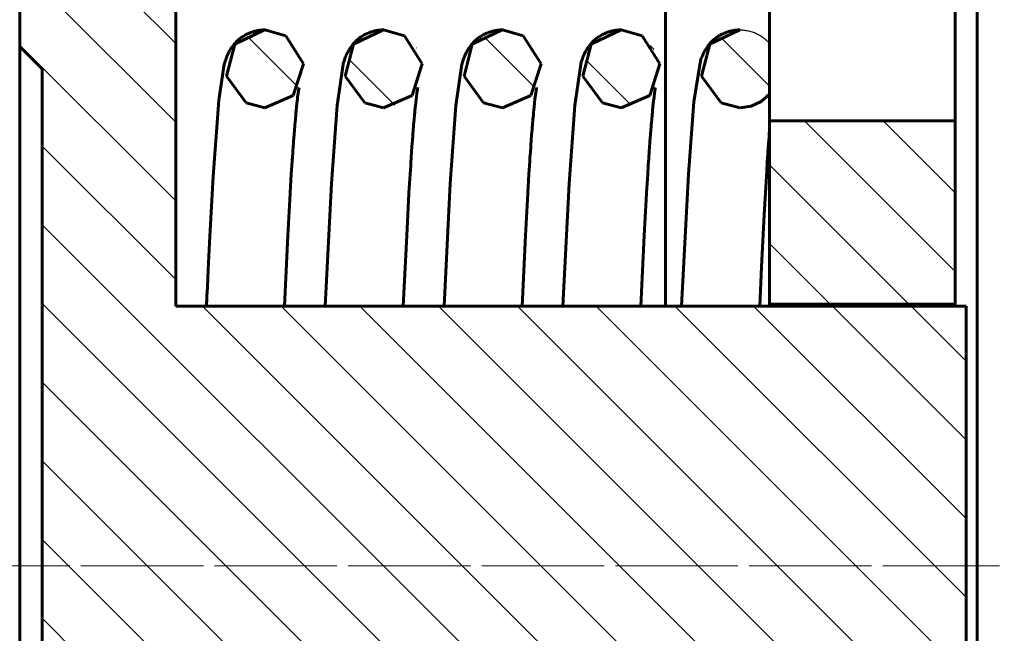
# Model space of a CAD drawing. Header units: millimetres. Extents: x 0 to 359, y 0 to 633.
# Tile 7 of 11: x 151 to 239, y 235 to 290. Entities that reach past the tile are written whole.
import ezdxf

# ---------------------------------------------------------------- set-up
doc = ezdxf.new("R2010")
doc.units = ezdxf.units.MM
for name, pattern in [('K5LT-1', [0]), ('K5LT_AXLED', [12, 7.5, -1.5, 1.5, -1.5]), ('K5LT_BASIC', [0]), ('K5LT_THIN', [0])]:
    doc.linetypes.add(name, pattern=pattern)
doc.layers.add('Системный слой', color=7, linetype='Continuous')
doc.layers.add('Системный слой (1)', color=7, linetype='Continuous', true_color=0x6c6c6c)
doc.styles.add('KDIMTEXTSTYLE', font='GOST_AU.SHX', dxfattribs={"width": 0.96, "oblique": 15, "height": 5})
doc.dimstyles.new('KDIMSTYLE (2.00)', dxfattribs={"dimtxt": 5, "dimasz": 1, "dimexe": 2, "dimexo": 0, "dimgap": 1, "dimtad": 1, "dimlfac": 0.5, "dimtxsty": 'KDIMTEXTSTYLE', "dimsah": 1, "dimcen": 0, "dimdle": 1, "dimadec": 0, "dimazin": 0, "dimtfac": 0.667, "dimtmove": 0, "dimatfit": 3, "dimfxl": 1, "dimtvp": 1, "dimtolj": 1, "dimtzin": 0, "dimarcsym": 0})

# ---------------------------------------------------------------- blocks, each defined once
blk = doc.blocks.new('U1')
at = {"layer": 'Системный слой (1)', "color": 143, "linetype": 'K5LT_BASIC', "lineweight": 60, "true_color": 0x33acca}
for p, q in [((212.521, 287.951), (215.208, 289.222)), ((215.208, 289.222), (215.222, 289.222)), ((211.782, 285.059), (212.521, 287.951)), ((213.536, 282.654), (211.782, 285.059)), ((217.888, 283.453), (217.132, 282.789)), ((215.222, 282.222), (213.536, 282.654)), ((216.218, 282.367), (215.222, 282.222)), ((217.132, 282.789), (216.218, 282.367))]:
    blk.add_line(p, q, dxfattribs=at)
blk = doc.blocks.new('U2')
at = {"layer": 'Системный слой (1)', "color": 143, "linetype": 'K5LT_BASIC', "lineweight": 60, "true_color": 0x33acca}
for p, q in [((191.188, 287.951), (193.874, 289.222)), ((193.874, 289.222), (193.888, 289.222)), ((193.888, 289.222), (195.765, 288.678)), ((195.765, 288.678), (197.363, 286.163)), ((190.449, 285.059), (191.188, 287.951)), ((197.363, 286.163), (196.447, 283.332)), ((192.203, 282.654), (190.449, 285.059)), ((196.447, 283.332), (193.888, 282.222)), ((193.888, 282.222), (192.203, 282.654))]:
    blk.add_line(p, q, dxfattribs=at)
blk = doc.blocks.new('U4')
at = {"layer": 'Системный слой (1)', "color": 143, "linetype": 'K5LT_BASIC', "lineweight": 60, "true_color": 0x33acca}
for p, q in [((169.855, 287.951), (172.541, 289.222)), ((172.541, 289.222), (172.555, 289.222)), ((172.555, 289.222), (174.431, 288.678)), ((174.431, 288.678), (176.03, 286.163)), ((169.116, 285.059), (169.855, 287.951)), ((176.03, 286.163), (175.114, 283.332)), ((170.87, 282.654), (169.116, 285.059)), ((175.114, 283.332), (172.555, 282.222)), ((172.555, 282.222), (170.87, 282.654))]:
    blk.add_line(p, q, dxfattribs=at)
blk = doc.blocks.new('U5')
at = {"layer": 'Системный слой (1)', "color": 143, "linetype": 'K5LT_BASIC', "lineweight": 60, "true_color": 0x33acca}
for p, q in [((201.855, 287.951), (204.541, 289.222)), ((204.541, 289.222), (204.555, 289.222)), ((204.555, 289.222), (206.431, 288.678)), ((206.431, 288.678), (208.03, 286.163)), ((201.116, 285.059), (201.855, 287.951)), ((208.03, 286.163), (207.114, 283.332)), ((202.87, 282.654), (201.116, 285.059)), ((207.114, 283.332), (204.555, 282.222)), ((204.555, 282.222), (202.87, 282.654))]:
    blk.add_line(p, q, dxfattribs=at)
blk = doc.blocks.new('U9')
at = {"layer": 'Системный слой (1)', "color": 143, "linetype": 'K5LT_BASIC', "lineweight": 60, "true_color": 0x33acca}
for p, q in [((180.521, 287.951), (183.208, 289.222)), ((183.208, 289.222), (183.222, 289.222)), ((183.222, 289.222), (185.098, 288.678)), ((185.098, 288.678), (186.696, 286.163)), ((179.782, 285.059), (180.521, 287.951)), ((186.696, 286.163), (185.78, 283.332)), ((181.536, 282.654), (179.782, 285.059)), ((185.78, 283.332), (183.222, 282.222)), ((183.222, 282.222), (181.536, 282.654))]:
    blk.add_line(p, q, dxfattribs=at)
blk = doc.blocks.new('U10')
at = {"layer": 'Системный слой (1)', "color": 143, "linetype": 'K5LT_BASIC', "lineweight": 60, "true_color": 0x33acca}
for p, q in [((217.868, 288.015), (217.868, 345.056)), ((217.868, 264.389), (217.868, 280.059))]:
    blk.add_line(p, q, dxfattribs=at)
blk = doc.blocks.new('U12')
at = {"layer": 'Системный слой (1)', "color": 143, "linetype": 'K5LT_BASIC', "lineweight": 60, "true_color": 0x33acca}
blk.add_line((208.535, 264.389), (208.535, 345.056), dxfattribs=at)
blk = doc.blocks.new('U13')
at = {"layer": 'Системный слой (1)', "color": 143, "linetype": 'K5LT_BASIC', "lineweight": 60, "true_color": 0x33acca}
for p, q in [((234.535, 264.389), (234.535, 264.589)), ((234.535, 217.522), (234.535, 217.722))]:
    blk.add_line(p, q, dxfattribs=at)
blk = doc.blocks.new('U14')
at = {"layer": 'Системный слой (1)', "color": 143, "linetype": 'K5LT_BASIC', "lineweight": 60, "true_color": 0x33acca}
for p, q in [((217.888, 264.389), (217.888, 264.589)), ((217.888, 217.522), (217.888, 217.722))]:
    blk.add_line(p, q, dxfattribs=at)
blk = doc.blocks.new('U15')
at = {"layer": 'Системный слой (1)', "color": 143, "linetype": 'K5LT_BASIC', "lineweight": 60, "true_color": 0x33acca}
for p, q in [((196.928, 283.832), (196.922, 283.796)), ((196.931, 283.85), (196.928, 283.832)), ((196.932, 283.859), (196.931, 283.85)), ((196.934, 283.87), (196.932, 283.859)), ((196.937, 283.888), (196.934, 283.87)), ((196.939, 283.9), (196.937, 283.888)), ((196.941, 283.914), (196.939, 283.9)), ((196.943, 283.925), (196.941, 283.914)), ((196.944, 283.935), (196.943, 283.925)), ((196.947, 283.952), (196.944, 283.935)), ((196.953, 283.987), (196.947, 283.952)), ((196.963, 284.046), (196.953, 283.987)), ((196.816, 283.001), (196.774, 282.636)), ((196.836, 283.165), (196.816, 283.001)), ((196.887, 283.551), (196.836, 283.165)), ((196.911, 283.72), (196.887, 283.551)), ((196.922, 283.796), (196.911, 283.72)), ((196.774, 282.636), (196.703, 281.966)), ((196.63, 281.184), (196.588, 280.704)), ((196.668, 281.597), (196.63, 281.184)), ((196.687, 281.796), (196.668, 281.597)), ((196.696, 281.894), (196.687, 281.796)), ((196.701, 281.942), (196.696, 281.894)), ((196.703, 281.966), (196.701, 281.942)), ((196.552, 280.271), (196.514, 279.787)), ((196.571, 280.505), (196.552, 280.271)), ((196.581, 280.619), (196.571, 280.505)), ((196.586, 280.676), (196.581, 280.619)), ((196.588, 280.704), (196.586, 280.676)), ((196.514, 279.787), (196.471, 279.233)), ((196.437, 278.764), (196.4, 278.246)), ((196.455, 279.016), (196.437, 278.764)), ((196.464, 279.14), (196.455, 279.016)), ((196.469, 279.202), (196.464, 279.14)), ((196.471, 279.233), (196.469, 279.202)), ((196.363, 277.705), (196.357, 277.612)), ((196.366, 277.751), (196.363, 277.705)), ((196.4, 278.246), (196.366, 277.751)), ((196.319, 277.043), (196.269, 276.256)), ((196.344, 277.424), (196.319, 277.043)), ((196.357, 277.612), (196.344, 277.424)), ((196.269, 276.256), (196.169, 274.588)), ((196.165, 274.526), (195.961, 270.752)), ((196.169, 274.588), (196.165, 274.526)), ((195.961, 270.752), (195.658, 264.389))]:
    blk.add_line(p, q, dxfattribs=at)
blk = doc.blocks.new('U16')
at = {"layer": 'Системный слой (1)', "color": 143, "linetype": 'K5LT_BASIC', "lineweight": 60, "true_color": 0x33acca}
for p, q in [((207.595, 283.832), (207.589, 283.796)), ((207.597, 283.85), (207.595, 283.832)), ((207.599, 283.859), (207.597, 283.85)), ((207.601, 283.87), (207.599, 283.859)), ((207.603, 283.888), (207.601, 283.87)), ((207.605, 283.9), (207.603, 283.888)), ((207.608, 283.914), (207.605, 283.9)), ((207.609, 283.925), (207.608, 283.914)), ((207.611, 283.935), (207.609, 283.925)), ((207.614, 283.952), (207.611, 283.935)), ((207.619, 283.987), (207.614, 283.952)), ((207.63, 284.046), (207.619, 283.987)), ((207.482, 283.001), (207.44, 282.636)), ((207.502, 283.165), (207.482, 283.001)), ((207.553, 283.551), (207.502, 283.165)), ((207.578, 283.72), (207.553, 283.551)), ((207.589, 283.796), (207.578, 283.72)), ((207.44, 282.636), (207.37, 281.966)), ((207.297, 281.184), (207.255, 280.704)), ((207.335, 281.597), (207.297, 281.184)), ((207.353, 281.796), (207.335, 281.597)), ((207.363, 281.894), (207.353, 281.796)), ((207.368, 281.942), (207.363, 281.894)), ((207.37, 281.966), (207.368, 281.942)), ((207.219, 280.271), (207.18, 279.787)), ((207.238, 280.505), (207.219, 280.271)), ((207.248, 280.619), (207.238, 280.505)), ((207.252, 280.676), (207.248, 280.619)), ((207.255, 280.704), (207.252, 280.676)), ((207.18, 279.787), (207.138, 279.233)), ((207.104, 278.764), (207.067, 278.246)), ((207.122, 279.016), (207.104, 278.764)), ((207.131, 279.14), (207.122, 279.016)), ((207.136, 279.202), (207.131, 279.14)), ((207.138, 279.233), (207.136, 279.202)), ((207.03, 277.705), (207.024, 277.612)), ((207.033, 277.751), (207.03, 277.705)), ((207.067, 278.246), (207.033, 277.751)), ((206.986, 277.043), (206.936, 276.256)), ((207.011, 277.424), (206.986, 277.043)), ((207.024, 277.612), (207.011, 277.424)), ((206.936, 276.256), (206.836, 274.588)), ((206.832, 274.526), (206.628, 270.752)), ((206.836, 274.588), (206.832, 274.526)), ((206.628, 270.752), (206.325, 264.389))]:
    blk.add_line(p, q, dxfattribs=at)
blk = doc.blocks.new('U17')
at = {"layer": 'Системный слой (1)', "color": 143, "linetype": 'K5LT_BASIC', "lineweight": 60, "true_color": 0x33acca}
for p, q in [((182.315, 289.105), (182.333, 289.11)), ((182.333, 289.11), (182.37, 289.119)), ((182.37, 289.119), (182.443, 289.136)), ((182.443, 289.136), (182.591, 289.166)), ((182.591, 289.166), (182.74, 289.19)), ((182.74, 289.19), (182.749, 289.191)), ((182.749, 289.191), (182.769, 289.193)), ((182.769, 289.193), (182.808, 289.198)), ((182.808, 289.198), (182.887, 289.207)), ((182.887, 289.207), (183.044, 289.218)), ((183.044, 289.218), (183.222, 289.222)), ((180.653, 288.136), (180.745, 288.226)), ((180.745, 288.226), (180.752, 288.233)), ((180.752, 288.233), (180.767, 288.247)), ((180.767, 288.247), (180.797, 288.275)), ((180.797, 288.275), (180.858, 288.33)), ((180.858, 288.33), (180.988, 288.438)), ((180.988, 288.438), (181.101, 288.525)), ((181.101, 288.525), (181.109, 288.531)), ((181.109, 288.531), (181.125, 288.542)), ((181.125, 288.542), (181.157, 288.565)), ((181.157, 288.565), (181.222, 288.61)), ((181.222, 288.61), (181.356, 288.696)), ((181.356, 288.696), (181.482, 288.769)), ((181.482, 288.769), (181.49, 288.774)), ((181.49, 288.774), (181.507, 288.783)), ((181.507, 288.783), (181.541, 288.802)), ((181.541, 288.802), (181.609, 288.837)), ((181.609, 288.837), (181.75, 288.904)), ((181.75, 288.904), (181.886, 288.963)), ((181.886, 288.963), (181.895, 288.966)), ((181.895, 288.966), (181.913, 288.973)), ((181.913, 288.973), (181.948, 288.987)), ((181.948, 288.987), (182.019, 289.014)), ((182.019, 289.014), (182.164, 289.062)), ((182.164, 289.062), (182.306, 289.103)), ((182.306, 289.103), (182.315, 289.105)), ((180.025, 287.28), (180.065, 287.352)), ((180.065, 287.352), (180.116, 287.439)), ((180.116, 287.439), (180.12, 287.446)), ((180.12, 287.446), (180.128, 287.459)), ((180.128, 287.459), (180.145, 287.486)), ((180.145, 287.486), (180.18, 287.541)), ((180.18, 287.541), (180.255, 287.654)), ((180.255, 287.654), (180.419, 287.872)), ((180.419, 287.872), (180.425, 287.88)), ((180.425, 287.88), (180.439, 287.897)), ((180.439, 287.897), (180.467, 287.931)), ((180.467, 287.931), (180.526, 287.999)), ((180.526, 287.999), (180.653, 288.136)), ((179.671, 286.425), (179.713, 286.555)), ((179.713, 286.555), (179.739, 286.63)), ((179.739, 286.63), (179.759, 286.686)), ((179.759, 286.686), (179.762, 286.695)), ((179.762, 286.695), (179.769, 286.713)), ((179.769, 286.713), (179.783, 286.75)), ((179.783, 286.75), (179.813, 286.827)), ((179.813, 286.827), (179.883, 286.992)), ((179.883, 286.992), (179.993, 287.219)), ((179.993, 287.219), (179.997, 287.228)), ((179.997, 287.228), (180.007, 287.245)), ((180.007, 287.245), (180.025, 287.28)), ((179.05, 282.441), (179.587, 286.13)), ((179.587, 286.13), (179.602, 286.188)), ((179.602, 286.188), (179.628, 286.281)), ((179.628, 286.281), (179.671, 286.425)), ((178.539, 275.425), (179.05, 282.441)), ((177.985, 264.389), (178.539, 275.425))]:
    blk.add_line(p, q, dxfattribs=at)
blk = doc.blocks.new('U18')
at = {"layer": 'Системный слой (1)', "color": 143, "linetype": 'K5LT_BASIC', "lineweight": 60, "true_color": 0x33acca}
for p, q in [((217.886, 280.276), (217.884, 280.253)), ((217.887, 280.287), (217.886, 280.276)), ((217.888, 280.297), (217.887, 280.296)), ((217.887, 280.296), (217.887, 280.293)), ((217.887, 280.293), (217.887, 280.287)), ((217.888, 280.306), (217.888, 280.301)), ((217.888, 280.301), (217.888, 280.298)), ((217.888, 280.298), (217.888, 280.297)), ((217.831, 279.583), (217.814, 279.356)), ((217.84, 279.694), (217.831, 279.583)), ((217.844, 279.75), (217.84, 279.694)), ((217.846, 279.778), (217.844, 279.75)), ((217.857, 279.921), (217.846, 279.778)), ((217.87, 280.075), (217.857, 279.921)), ((217.875, 280.138), (217.87, 280.075)), ((217.88, 280.207), (217.875, 280.138)), ((217.884, 280.253), (217.88, 280.207)), ((217.766, 278.712), (217.725, 278.124)), ((217.787, 278.997), (217.766, 278.712)), ((217.797, 279.137), (217.787, 278.997)), ((217.803, 279.207), (217.797, 279.137)), ((217.805, 279.242), (217.803, 279.207)), ((217.807, 279.259), (217.805, 279.242)), ((217.814, 279.356), (217.807, 279.259)), ((217.7, 277.76), (217.674, 277.363)), ((217.713, 277.955), (217.7, 277.76)), ((217.72, 278.052), (217.713, 277.955)), ((217.723, 278.1), (217.72, 278.052)), ((217.725, 278.124), (217.723, 278.1)), ((217.674, 277.363), (217.621, 276.541)), ((217.621, 276.541), (217.56, 275.557)), ((217.56, 275.557), (217.392, 272.618)), ((217.392, 272.618), (217.154, 267.916)), ((217.154, 267.916), (216.992, 264.389))]:
    blk.add_line(p, q, dxfattribs=at)
blk = doc.blocks.new('U19')
at = {"layer": 'Системный слой (1)', "color": 143, "linetype": 'K5LT_BASIC', "lineweight": 60, "true_color": 0x33acca}
for p, q in [((171.648, 289.105), (171.666, 289.11)), ((171.666, 289.11), (171.703, 289.119)), ((171.703, 289.119), (171.776, 289.136)), ((171.776, 289.136), (171.924, 289.166)), ((171.924, 289.166), (172.073, 289.19)), ((172.073, 289.19), (172.083, 289.191)), ((172.083, 289.191), (172.102, 289.193)), ((172.102, 289.193), (172.141, 289.198)), ((172.141, 289.198), (172.22, 289.207)), ((172.22, 289.207), (172.377, 289.218)), ((172.377, 289.218), (172.555, 289.222)), ((169.987, 288.136), (170.078, 288.226)), ((170.078, 288.226), (170.086, 288.233)), ((170.086, 288.233), (170.1, 288.247)), ((170.1, 288.247), (170.13, 288.275)), ((170.13, 288.275), (170.192, 288.33)), ((170.192, 288.33), (170.321, 288.438)), ((170.321, 288.438), (170.434, 288.525)), ((170.434, 288.525), (170.442, 288.531)), ((170.442, 288.531), (170.458, 288.542)), ((170.458, 288.542), (170.49, 288.565)), ((170.49, 288.565), (170.555, 288.61)), ((170.555, 288.61), (170.69, 288.696)), ((170.69, 288.696), (170.815, 288.769)), ((170.815, 288.769), (170.823, 288.774)), ((170.823, 288.774), (170.84, 288.783)), ((170.84, 288.783), (170.874, 288.802)), ((170.874, 288.802), (170.942, 288.837)), ((170.942, 288.837), (171.083, 288.904)), ((171.083, 288.904), (171.219, 288.963)), ((171.219, 288.963), (171.228, 288.966)), ((171.228, 288.966), (171.246, 288.973)), ((171.246, 288.973), (171.281, 288.987)), ((171.281, 288.987), (171.353, 289.014)), ((171.353, 289.014), (171.498, 289.062)), ((171.498, 289.062), (171.639, 289.103)), ((171.639, 289.103), (171.648, 289.105)), ((169.359, 287.28), (169.399, 287.352)), ((169.399, 287.352), (169.45, 287.439)), ((169.45, 287.439), (169.454, 287.446)), ((169.454, 287.446), (169.462, 287.459)), ((169.462, 287.459), (169.478, 287.486)), ((169.478, 287.486), (169.513, 287.541)), ((169.513, 287.541), (169.589, 287.654)), ((169.589, 287.654), (169.752, 287.872)), ((169.752, 287.872), (169.759, 287.88)), ((169.759, 287.88), (169.773, 287.897)), ((169.773, 287.897), (169.801, 287.931)), ((169.801, 287.931), (169.86, 287.999)), ((169.86, 287.999), (169.987, 288.136)), ((169.004, 286.425), (169.046, 286.555)), ((169.046, 286.555), (169.072, 286.63)), ((169.072, 286.63), (169.092, 286.686)), ((169.092, 286.686), (169.096, 286.695)), ((169.096, 286.695), (169.102, 286.713)), ((169.102, 286.713), (169.116, 286.75)), ((169.116, 286.75), (169.146, 286.827)), ((169.146, 286.827), (169.216, 286.992)), ((169.216, 286.992), (169.326, 287.219)), ((169.326, 287.219), (169.331, 287.228)), ((169.331, 287.228), (169.34, 287.245)), ((169.34, 287.245), (169.359, 287.28)), ((168.429, 282.904), (168.92, 286.13)), ((168.92, 286.13), (168.936, 286.188)), ((168.936, 286.188), (168.961, 286.281)), ((168.961, 286.281), (169.004, 286.425)), ((167.91, 276.042), (168.429, 282.904)), ((167.615, 270.693), (167.91, 276.042)), ((167.469, 267.685), (167.615, 270.693)), ((167.395, 266.107), (167.469, 267.685)), ((167.34, 264.893), (167.359, 265.3)), ((167.359, 265.3), (167.395, 266.107)), ((167.318, 264.389), (167.319, 264.422)), ((167.319, 264.422), (167.32, 264.439)), ((167.32, 264.439), (167.321, 264.447)), ((167.321, 264.464), (167.322, 264.47)), ((167.321, 264.459), (167.321, 264.464)), ((167.321, 264.455), (167.321, 264.459)), ((167.321, 264.451), (167.321, 264.455)), ((167.321, 264.447), (167.321, 264.451)), ((167.322, 264.48), (167.323, 264.495)), ((167.322, 264.47), (167.322, 264.48)), ((167.323, 264.508), (167.324, 264.534)), ((167.323, 264.495), (167.323, 264.508)), ((167.324, 264.534), (167.327, 264.585)), ((167.327, 264.585), (167.331, 264.688)), ((167.331, 264.688), (167.34, 264.893))]:
    blk.add_line(p, q, dxfattribs=at)
blk = doc.blocks.new('U20')
at = {"layer": 'Системный слой (1)', "color": 143, "linetype": 'K5LT_BASIC', "lineweight": 60, "true_color": 0x33acca}
for p, q in [((203.648, 289.105), (203.666, 289.11)), ((203.666, 289.11), (203.703, 289.119)), ((203.703, 289.119), (203.776, 289.136)), ((203.776, 289.136), (203.924, 289.166)), ((203.924, 289.166), (204.073, 289.19)), ((204.073, 289.19), (204.083, 289.191)), ((204.083, 289.191), (204.102, 289.193)), ((204.102, 289.193), (204.141, 289.198)), ((204.141, 289.198), (204.22, 289.207)), ((204.22, 289.207), (204.377, 289.218)), ((204.377, 289.218), (204.555, 289.222)), ((201.987, 288.136), (202.078, 288.226)), ((202.078, 288.226), (202.086, 288.233)), ((202.086, 288.233), (202.1, 288.247)), ((202.1, 288.247), (202.13, 288.275)), ((202.13, 288.275), (202.192, 288.33)), ((202.192, 288.33), (202.321, 288.438)), ((202.321, 288.438), (202.434, 288.525)), ((202.434, 288.525), (202.442, 288.531)), ((202.442, 288.531), (202.458, 288.542)), ((202.458, 288.542), (202.49, 288.565)), ((202.49, 288.565), (202.555, 288.61)), ((202.555, 288.61), (202.69, 288.696)), ((202.69, 288.696), (202.815, 288.769)), ((202.815, 288.769), (202.823, 288.774)), ((202.823, 288.774), (202.84, 288.783)), ((202.84, 288.783), (202.874, 288.802)), ((202.874, 288.802), (202.942, 288.837)), ((202.942, 288.837), (203.083, 288.904)), ((203.083, 288.904), (203.219, 288.963)), ((203.219, 288.963), (203.228, 288.966)), ((203.228, 288.966), (203.246, 288.973)), ((203.246, 288.973), (203.281, 288.987)), ((203.281, 288.987), (203.353, 289.014)), ((203.353, 289.014), (203.498, 289.062)), ((203.498, 289.062), (203.639, 289.103)), ((203.639, 289.103), (203.648, 289.105)), ((201.359, 287.28), (201.399, 287.352)), ((201.399, 287.352), (201.45, 287.439)), ((201.45, 287.439), (201.454, 287.446)), ((201.454, 287.446), (201.462, 287.459)), ((201.462, 287.459), (201.478, 287.486)), ((201.478, 287.486), (201.513, 287.541)), ((201.513, 287.541), (201.589, 287.654)), ((201.589, 287.654), (201.752, 287.872)), ((201.752, 287.872), (201.759, 287.88)), ((201.759, 287.88), (201.773, 287.897)), ((201.773, 287.897), (201.801, 287.931)), ((201.801, 287.931), (201.86, 287.999)), ((201.86, 287.999), (201.987, 288.136)), ((201.004, 286.425), (201.046, 286.555)), ((201.046, 286.555), (201.072, 286.63)), ((201.072, 286.63), (201.092, 286.686)), ((201.092, 286.686), (201.096, 286.695)), ((201.096, 286.695), (201.102, 286.713)), ((201.102, 286.713), (201.116, 286.75)), ((201.116, 286.75), (201.146, 286.827)), ((201.146, 286.827), (201.216, 286.992)), ((201.216, 286.992), (201.326, 287.219)), ((201.326, 287.219), (201.331, 287.228)), ((201.331, 287.228), (201.34, 287.245)), ((201.34, 287.245), (201.359, 287.28)), ((200.383, 282.441), (200.92, 286.13)), ((200.92, 286.13), (200.936, 286.188)), ((200.936, 286.188), (200.961, 286.281)), ((200.961, 286.281), (201.004, 286.425)), ((199.873, 275.425), (200.383, 282.441)), ((199.318, 264.389), (199.873, 275.425))]:
    blk.add_line(p, q, dxfattribs=at)
blk = doc.blocks.new('U21')
at = {"layer": 'Системный слой (1)', "color": 143, "linetype": 'K5LT_BASIC', "lineweight": 60, "true_color": 0x33acca}
for p, q in [((186.261, 283.832), (186.256, 283.796)), ((186.264, 283.85), (186.261, 283.832)), ((186.265, 283.859), (186.264, 283.85)), ((186.267, 283.87), (186.265, 283.859)), ((186.27, 283.888), (186.267, 283.87)), ((186.272, 283.9), (186.27, 283.888)), ((186.274, 283.914), (186.272, 283.9)), ((186.276, 283.925), (186.274, 283.914)), ((186.277, 283.935), (186.276, 283.925)), ((186.28, 283.952), (186.277, 283.935)), ((186.286, 283.987), (186.28, 283.952)), ((186.296, 284.046), (186.286, 283.987)), ((186.149, 283.001), (186.107, 282.636)), ((186.169, 283.165), (186.149, 283.001)), ((186.22, 283.551), (186.169, 283.165)), ((186.244, 283.72), (186.22, 283.551)), ((186.256, 283.796), (186.244, 283.72)), ((186.107, 282.636), (186.037, 281.966)), ((185.963, 281.184), (185.921, 280.704)), ((186.001, 281.597), (185.963, 281.184)), ((186.02, 281.796), (186.001, 281.597)), ((186.03, 281.894), (186.02, 281.796)), ((186.034, 281.942), (186.03, 281.894)), ((186.037, 281.966), (186.034, 281.942)), ((185.885, 280.271), (185.847, 279.787)), ((185.905, 280.505), (185.885, 280.271)), ((185.914, 280.619), (185.905, 280.505)), ((185.919, 280.676), (185.914, 280.619)), ((185.921, 280.704), (185.919, 280.676)), ((185.847, 279.787), (185.805, 279.233)), ((185.77, 278.764), (185.734, 278.246)), ((185.789, 279.016), (185.77, 278.764)), ((185.798, 279.14), (185.789, 279.016)), ((185.802, 279.202), (185.798, 279.14)), ((185.805, 279.233), (185.802, 279.202)), ((185.696, 277.705), (185.69, 277.612)), ((185.7, 277.751), (185.696, 277.705)), ((185.734, 278.246), (185.7, 277.751)), ((185.653, 277.043), (185.603, 276.256)), ((185.678, 277.424), (185.653, 277.043)), ((185.69, 277.612), (185.678, 277.424)), ((185.603, 276.256), (185.502, 274.588)), ((185.499, 274.526), (185.294, 270.752)), ((185.502, 274.588), (185.499, 274.526)), ((185.294, 270.752), (184.992, 264.389))]:
    blk.add_line(p, q, dxfattribs=at)
blk = doc.blocks.new('U22')
at = {"layer": 'Системный слой (1)', "color": 143, "linetype": 'K5LT_BASIC', "lineweight": 60, "true_color": 0x33acca}
for p, q in [((192.982, 289.105), (193, 289.11)), ((193, 289.11), (193.036, 289.119)), ((193.036, 289.119), (193.11, 289.136)), ((193.11, 289.136), (193.258, 289.166)), ((193.258, 289.166), (193.406, 289.19)), ((193.406, 289.19), (193.416, 289.191)), ((193.416, 289.191), (193.436, 289.193)), ((193.436, 289.193), (193.475, 289.198)), ((193.475, 289.198), (193.553, 289.207)), ((193.553, 289.207), (193.711, 289.218)), ((193.711, 289.218), (193.888, 289.222)), ((191.32, 288.136), (191.412, 288.226)), ((191.412, 288.226), (191.419, 288.233)), ((191.419, 288.233), (191.434, 288.247)), ((191.434, 288.247), (191.464, 288.275)), ((191.464, 288.275), (191.525, 288.33)), ((191.525, 288.33), (191.655, 288.438)), ((191.655, 288.438), (191.768, 288.525)), ((191.768, 288.525), (191.776, 288.531)), ((191.776, 288.531), (191.791, 288.542)), ((191.791, 288.542), (191.823, 288.565)), ((191.823, 288.565), (191.888, 288.61)), ((191.888, 288.61), (192.023, 288.696)), ((192.023, 288.696), (192.148, 288.769)), ((192.148, 288.769), (192.157, 288.774)), ((192.157, 288.774), (192.173, 288.783)), ((192.173, 288.783), (192.207, 288.802)), ((192.207, 288.802), (192.276, 288.837)), ((192.276, 288.837), (192.416, 288.904)), ((192.416, 288.904), (192.553, 288.963)), ((192.553, 288.963), (192.562, 288.966)), ((192.562, 288.966), (192.579, 288.973)), ((192.579, 288.973), (192.615, 288.987)), ((192.615, 288.987), (192.686, 289.014)), ((192.686, 289.014), (192.831, 289.062)), ((192.831, 289.062), (192.973, 289.103)), ((192.973, 289.103), (192.982, 289.105)), ((190.692, 287.28), (190.732, 287.352)), ((190.732, 287.352), (190.783, 287.439)), ((190.783, 287.439), (190.787, 287.446)), ((190.787, 287.446), (190.795, 287.459)), ((190.795, 287.459), (190.812, 287.486)), ((190.812, 287.486), (190.846, 287.541)), ((190.846, 287.541), (190.922, 287.654)), ((190.922, 287.654), (191.085, 287.872)), ((191.085, 287.872), (191.092, 287.88)), ((191.092, 287.88), (191.106, 287.897)), ((191.106, 287.897), (191.134, 287.931)), ((191.134, 287.931), (191.193, 287.999)), ((191.193, 287.999), (191.32, 288.136)), ((190.338, 286.425), (190.38, 286.555)), ((190.38, 286.555), (190.405, 286.63)), ((190.405, 286.63), (190.426, 286.686)), ((190.426, 286.686), (190.429, 286.695)), ((190.429, 286.695), (190.436, 286.713)), ((190.436, 286.713), (190.45, 286.75)), ((190.45, 286.75), (190.48, 286.827)), ((190.48, 286.827), (190.55, 286.992)), ((190.55, 286.992), (190.66, 287.219)), ((190.66, 287.219), (190.664, 287.228)), ((190.664, 287.228), (190.673, 287.245)), ((190.673, 287.245), (190.692, 287.28)), ((189.717, 282.441), (190.253, 286.13)), ((190.253, 286.13), (190.269, 286.188)), ((190.269, 286.188), (190.295, 286.281)), ((190.295, 286.281), (190.338, 286.425)), ((189.206, 275.425), (189.717, 282.441)), ((188.651, 264.389), (189.206, 275.425))]:
    blk.add_line(p, q, dxfattribs=at)
blk = doc.blocks.new('U23')
at = {"layer": 'Системный слой (1)', "color": 143, "linetype": 'K5LT_BASIC', "lineweight": 60, "true_color": 0x33acca}
for p, q in [((214.314, 289.105), (214.462, 289.14)), ((214.462, 289.14), (214.61, 289.169)), ((214.61, 289.169), (214.619, 289.171)), ((214.619, 289.171), (214.637, 289.174)), ((214.637, 289.174), (214.674, 289.18)), ((214.674, 289.18), (214.749, 289.191)), ((214.749, 289.191), (214.898, 289.208)), ((214.898, 289.208), (215.044, 289.218)), ((215.044, 289.218), (215.051, 289.218)), ((215.051, 289.218), (215.064, 289.219)), ((215.064, 289.219), (215.091, 289.22)), ((215.091, 289.22), (215.145, 289.222)), ((215.145, 289.222), (215.222, 289.222)), ((212.693, 288.175), (212.753, 288.234)), ((212.753, 288.234), (212.881, 288.35)), ((212.881, 288.35), (212.992, 288.441)), ((212.992, 288.441), (212.999, 288.447)), ((212.999, 288.447), (213.015, 288.46)), ((213.015, 288.46), (213.047, 288.484)), ((213.047, 288.484), (213.111, 288.532)), ((213.111, 288.532), (213.244, 288.625)), ((213.244, 288.625), (213.364, 288.701)), ((213.364, 288.701), (213.372, 288.706)), ((213.372, 288.706), (213.389, 288.716)), ((213.389, 288.716), (213.422, 288.735)), ((213.422, 288.735), (213.489, 288.774)), ((213.489, 288.774), (213.628, 288.847)), ((213.628, 288.847), (213.763, 288.911)), ((213.763, 288.911), (213.772, 288.915)), ((213.772, 288.915), (213.79, 288.922)), ((213.79, 288.922), (213.825, 288.937)), ((213.825, 288.937), (213.896, 288.967)), ((213.896, 288.967), (214.039, 289.021)), ((214.039, 289.021), (214.178, 289.066)), ((214.178, 289.066), (214.187, 289.069)), ((214.187, 289.069), (214.205, 289.074)), ((214.205, 289.074), (214.241, 289.085)), ((214.241, 289.085), (214.314, 289.105)), ((211.957, 287.149), (212.059, 287.341)), ((212.059, 287.341), (212.065, 287.351)), ((212.065, 287.351), (212.076, 287.37)), ((212.076, 287.37), (212.099, 287.41)), ((212.099, 287.41), (212.149, 287.493)), ((212.149, 287.493), (212.264, 287.666)), ((212.264, 287.666), (212.325, 287.751)), ((212.325, 287.751), (212.331, 287.759)), ((212.331, 287.759), (212.344, 287.776)), ((212.344, 287.776), (212.37, 287.81)), ((212.37, 287.81), (212.424, 287.878)), ((212.424, 287.878), (212.542, 288.016)), ((212.542, 288.016), (212.642, 288.124)), ((212.642, 288.124), (212.649, 288.131)), ((212.649, 288.131), (212.664, 288.146)), ((212.664, 288.146), (212.693, 288.175)), ((211.673, 286.43), (211.752, 286.667)), ((211.752, 286.667), (211.817, 286.837)), ((211.817, 286.837), (211.821, 286.846)), ((211.821, 286.846), (211.829, 286.865)), ((211.829, 286.865), (211.845, 286.904)), ((211.845, 286.904), (211.879, 286.982)), ((211.879, 286.982), (211.957, 287.149)), ((211.082, 282.764), (211.673, 286.43)), ((210.589, 276.245), (211.082, 282.764)), ((209.985, 264.389), (210.589, 276.245))]:
    blk.add_line(p, q, dxfattribs=at)
blk = doc.blocks.new('U24')
at = {"layer": 'Системный слой (1)', "color": 143, "linetype": 'K5LT_BASIC', "lineweight": 60, "true_color": 0x33acca}
for p, q in [((175.595, 283.832), (175.589, 283.796)), ((175.597, 283.85), (175.595, 283.832)), ((175.599, 283.859), (175.597, 283.85)), ((175.601, 283.87), (175.599, 283.859)), ((175.603, 283.888), (175.601, 283.87)), ((175.605, 283.9), (175.603, 283.888)), ((175.608, 283.914), (175.605, 283.9)), ((175.609, 283.925), (175.608, 283.914)), ((175.611, 283.935), (175.609, 283.925)), ((175.614, 283.952), (175.611, 283.935)), ((175.619, 283.987), (175.614, 283.952)), ((175.63, 284.046), (175.619, 283.987)), ((175.482, 283.001), (175.44, 282.636)), ((175.502, 283.165), (175.482, 283.001)), ((175.553, 283.551), (175.502, 283.165)), ((175.578, 283.72), (175.553, 283.551)), ((175.589, 283.796), (175.578, 283.72)), ((175.44, 282.636), (175.37, 281.966)), ((175.297, 281.184), (175.255, 280.704)), ((175.335, 281.597), (175.297, 281.184)), ((175.353, 281.796), (175.335, 281.597)), ((175.363, 281.894), (175.353, 281.796)), ((175.368, 281.942), (175.363, 281.894)), ((175.37, 281.966), (175.368, 281.942)), ((175.219, 280.271), (175.18, 279.787)), ((175.238, 280.505), (175.219, 280.271)), ((175.248, 280.619), (175.238, 280.505)), ((175.252, 280.676), (175.248, 280.619)), ((175.255, 280.704), (175.252, 280.676)), ((175.18, 279.787), (175.138, 279.233)), ((175.104, 278.764), (175.067, 278.246)), ((175.122, 279.016), (175.104, 278.764)), ((175.131, 279.14), (175.122, 279.016)), ((175.136, 279.202), (175.131, 279.14)), ((175.138, 279.233), (175.136, 279.202)), ((175.03, 277.705), (175.024, 277.612)), ((175.033, 277.751), (175.03, 277.705)), ((175.067, 278.246), (175.033, 277.751)), ((174.986, 277.043), (174.936, 276.256)), ((175.011, 277.424), (174.986, 277.043)), ((175.024, 277.612), (175.011, 277.424)), ((174.936, 276.256), (174.836, 274.588)), ((174.832, 274.526), (174.628, 270.752)), ((174.836, 274.588), (174.832, 274.526)), ((174.628, 270.752), (174.325, 264.389))]:
    blk.add_line(p, q, dxfattribs=at)
blk = doc.blocks.new('KDIMARROW_01')
at = {"layer": 'Системный слой'}
blk.add_hatch(color=0, dxfattribs=at).paths.add_polyline_path([(-5, -0.658), (0, 0), (-5, 0.658), (-4.5, 0)])
at = {"layer": 'Системный слой', "color": 0, "linetype": 'K5LT_THIN', "lineweight": 18}
for p, q in [((-4.5, 0), (-5, 0.658)), ((-5, 0.658), (0, 0)), ((0, 0), (-5, -0.658)), ((-5, -0.658), (-4.5, 0))]:
    blk.add_line(p, q, dxfattribs=at)
at = {"layer": 'Системный слой (1)', "color": 0, "linetype": 'K5LT_THIN', "lineweight": 18}
blk.add_line((122.535, 241.056), (120.535, 241.056), dxfattribs=at)
blk = doc.blocks.new('D2')
at = {"layer": 'Defpoints', "color": 0}
for p in [(122.535, 392.191), (122.535, 143.456), (236.535, 123.756)]:
    blk.add_point(p, dxfattribs=at)
at = {"layer": 'Системный слой (1)', "color": 0, "lineweight": -2}
for p, q in [((122.535, 143.456), (122.535, 394.191)), ((236.535, 123.756), (236.535, 394.191)), ((235.535, 392.191), (123.535, 392.191))]:
    blk.add_line(p, q, dxfattribs=at)
blk.add_blockref('KDIMARROW_01', (236.535, 392.191), dxfattribs=at)
at = {"layer": 'Системный слой (1)', "color": 0, "lineweight": -2, "rotation": 180}
blk.add_blockref('KDIMARROW_01', (122.535, 392.191), dxfattribs=at)
at = {"layer": 'Системный слой (1)', "color": 7, "insert": (179.535, 395.691), "char_height": 5, "attachment_point": 5, "style": 'KDIMTEXTSTYLE'}
blk.add_mtext('\\A1;\\H5.0;\\W0.960;\\Q15;57{\\H3.335000;%%p2}', dxfattribs=at)

msp = doc.modelspace()

# ---------------------------------------------------------------- hatches: boundary and pattern name
at = {"layer": 'Системный слой (1)'}
h = msp.add_hatch(dxfattribs=at)
h.set_pattern_fill('', angle=-45, style=0, pattern_type=0)
h.set_pattern_definition([(-45, (0, 0), (3.535534, 3.535534), [])])
h.paths.add_polyline_path([(236.535, 161.076), (234.535, 161.076), (234.535, 217.522), (217.888, 217.522), (217.888, 133.076), (236.535, 133.076)])
h.paths.add_polyline_path([(217.888, 321.036), (236.535, 321.036), (236.535, 349.036), (217.888, 349.036)])
h.paths.add_polyline_path([(217.888, 281.036), (217.888, 264.589), (234.535, 264.589), (234.535, 281.036)])
h.paths.add_polyline_path([(217.888, 287.991), (217.132, 288.656), (216.218, 289.078), (215.222, 289.222), (212.515, 287.944), (211.783, 285.055), (213.542, 282.651), (216.518, 282.471), (217.888, 283.453)])
h.paths.add_polyline_path([(209.888, 192.889), (212.587, 194.158), (213.329, 197.044), (211.578, 199.455), (208.603, 199.645), (206.559, 197.477), (206.926, 194.521), (209.44, 192.918)])
h.paths.add_polyline_path([(204.555, 289.222), (201.856, 287.953), (201.112, 285.078), (202.837, 282.672), (205.774, 282.441), (207.888, 284.646), (207.51, 287.601), (204.99, 289.195)])
h.paths.add_polyline_path([(199.222, 192.889), (201.92, 194.158), (202.662, 197.044), (200.912, 199.455), (197.936, 199.645), (195.893, 197.477), (196.26, 194.521), (198.774, 192.918)])
h.paths.add_polyline_path([(193.888, 289.222), (191.189, 287.953), (190.446, 285.078), (192.171, 282.672), (195.107, 282.441), (197.221, 284.646), (196.844, 287.601), (194.324, 289.195)])
h.paths.add_polyline_path([(188.555, 192.889), (191.254, 194.158), (191.996, 197.044), (190.245, 199.455), (187.27, 199.645), (185.226, 197.477), (185.593, 194.521), (188.107, 192.918)])
h.paths.add_polyline_path([(183.222, 289.222), (180.523, 287.953), (179.779, 285.078), (181.504, 282.672), (184.441, 282.441), (186.555, 284.646), (186.177, 287.601), (183.657, 289.195)])
h.paths.add_polyline_path([(177.888, 192.889), (180.587, 194.158), (181.329, 197.044), (179.578, 199.455), (176.603, 199.645), (174.559, 197.477), (174.926, 194.521), (177.44, 192.918)])
h.paths.add_polyline_path([(172.555, 289.222), (169.856, 287.953), (169.112, 285.078), (170.837, 282.672), (173.774, 282.441), (175.888, 284.646), (175.51, 287.601), (172.99, 289.195)])
h.paths.add_polyline_path([(167.222, 192.889), (169.535, 193.761), (170.717, 196.61), (169.283, 199.219), (166.355, 199.78), (164.555, 198.658), (164.555, 217.722), (235.535, 217.722), (235.535, 264.389), (164.555, 264.389), (164.555, 325.056), (150.555, 325.056), (150.555, 287.722), (152.555, 285.722), (152.555, 196.389), (150.555, 194.389), (150.555, 157.056), (164.555, 157.056), (164.555, 194.12), (165.311, 193.455), (166.225, 193.034)])

# ---------------------------------------------------------------- linework, layer by layer
at = {"layer": 'Системный слой (1)', "color": 143, "linetype": 'K5LT_BASIC', "lineweight": 60, "true_color": 0x33acca}
for p, q in [((150.555, 287.722), (150.555, 325.056)), ((164.555, 325.056), (164.555, 264.389)), ((236.535, 161.076), (236.535, 321.036)), ((217.888, 287.991), (217.888, 310.32)), ((234.535, 281.036), (234.535, 310.32)), ((152.555, 285.722), (150.555, 287.722)), ((150.555, 194.389), (150.555, 287.722)), ((217.888, 283.453), (217.888, 287.991)), ((152.555, 196.389), (152.555, 285.722)), ((217.888, 281.036), (217.888, 283.453)), ((217.888, 264.589), (217.888, 281.036)), ((217.888, 281.036), (234.535, 281.036)), ((234.535, 281.036), (234.535, 264.589)), ((164.555, 264.389), (235.535, 264.389)), ((234.535, 264.589), (217.888, 264.589)), ((235.535, 264.389), (235.535, 217.722))]:
    msp.add_line(p, q, dxfattribs=at)
at = {"layer": 'Системный слой (1)', "color": 30, "linetype": 'K5LT_AXLED', "lineweight": 18, "true_color": 0xff8000}
for p, q in [((120.535, 241.056), (238.535, 241.056)), ((238.535, 241.056), (148.555, 241.056))]:
    msp.add_line(p, q, dxfattribs=at)
at = {"layer": 'Системный слой (1)', "color": 7, "linetype": 'K5LT-1'}
msp.add_open_spline([(215.222, 289.222), (215.368, 289.222), (215.588, 289.208), (215.878, 289.163), (216.092, 289.115), (216.373, 289.034), (216.714, 288.899), (217.099, 288.688), (217.429, 288.449), (217.689, 288.213), (217.829, 288.061), (217.888, 287.991)], degree=3, knots=[0, 0, 0, 0, 1.020985, 1.529079, 2.035835, 2.546612, 3.56375, 4.580616, 5.596955, 6.386401, 7.025939, 7.025939, 7.025939, 7.025939], dxfattribs=at)

# ---------------------------------------------------------------- block references
at = {"layer": 'Системный слой (1)'}
for name in ['U12', 'U10', 'U19', 'U4', 'U17', 'U9', 'U22', 'U2', 'U20', 'U5', 'U23', 'U1', 'U24', 'U21', 'U15', 'U16', 'U18', 'U14', 'U13']:
    msp.add_blockref(name, (0, 0), dxfattribs=at)

# ---------------------------------------------------------------- dimensions: what is measured, and where the dimension line sits
at = {"layer": 'Системный слой (1)', "color": 7}
dim = msp.add_linear_dim(base=(122.535, 392.191), p1=(236.535, 123.756), p2=(122.535, 143.456), dimstyle='KDIMSTYLE (2.00)', override={"dimexo": 0, "dimpost": '\\H5.0;\\W0.960;\\Q15;<>', "dimblk1": 'KDIMARROW_01', "dimblk2": 'KDIMARROW_01', "dimse1": 0, "dimse2": 0, "dimclrt": 7, "dimtol": 1, "dimtp": 2, "dimtm": 2, "dimtdec": 0, "dimtolj": 1}, dxfattribs=at)
dim.commit()
dim.dimension.update_dxf_attribs({"geometry": 'D2', "text_midpoint": (179.535, 392.191), "dimtype": 160})

doc.saveas('drawing.dxf')
